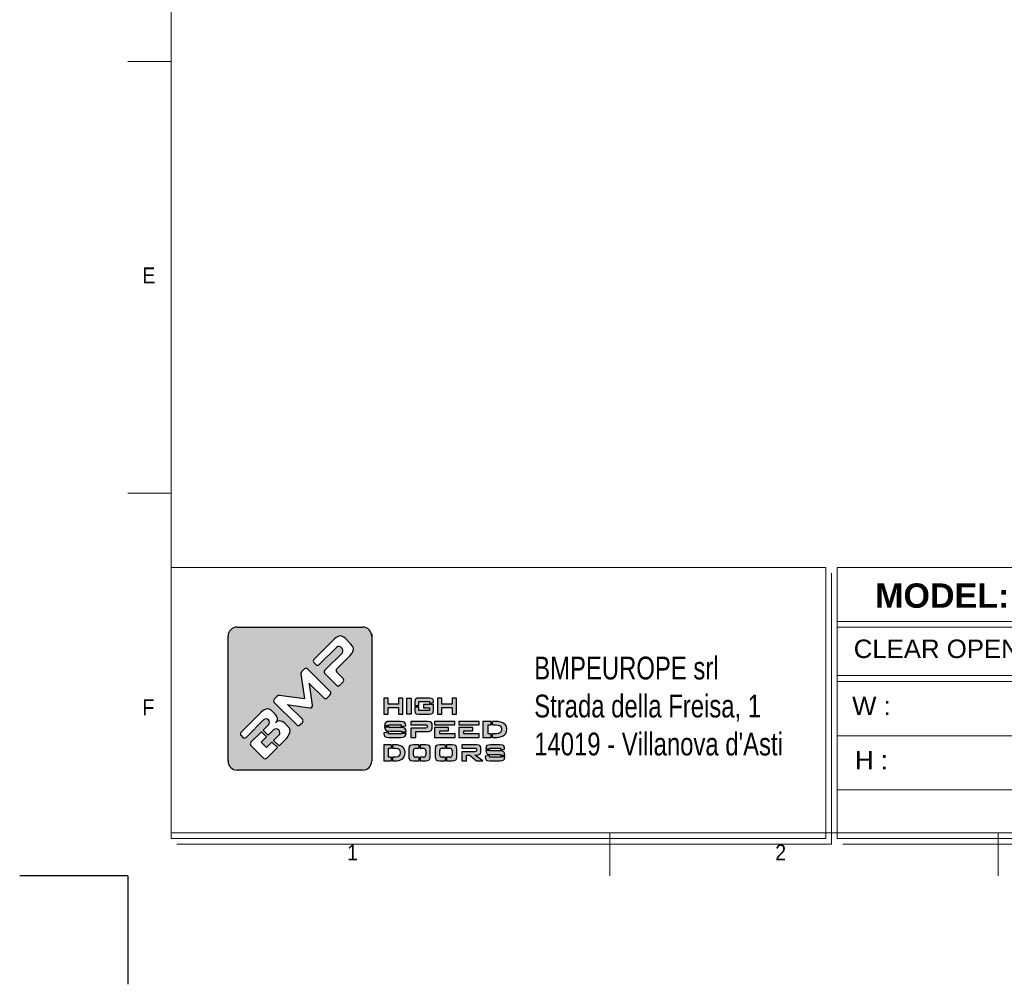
# Model space of a CAD drawing. Header units: millimetres. Extents: x 11048 to 18007, y 762 to 5764.
# Tile 1 of 4: x 11048 to 12866, y 762 to 2543. Entities that reach past the tile are written whole.
import ezdxf

# ---------------------------------------------------------------- set-up
doc = ezdxf.new("R2010")
doc.units = ezdxf.units.MM
doc.header["$LTSCALE"] = 50
doc.layers.add('FORMAT', color=7, linetype='Continuous')
doc.styles.add('Compilazione 1', font='romans.shx', dxfattribs={"width": 0.75, "height": 480})
doc.styles.add('SLDTEXTSTYLE0', font='Gothic.ttf', dxfattribs={"width": 0.913})
doc.styles.get("Standard").update_dxf_attribs({"font": 'Gothic.ttf'})

# ---------------------------------------------------------------- blocks, each defined once
blk = doc.blocks.new('A$C7C9C4F3F')
at = {"color": 7, "lineweight": 5}
blk.add_line((0, 1765.8), (199.3, 1765.8), dxfattribs=at)
at = {"layer": 'FORMAT', "color": 7, "lineweight": 5}
for p, q in [((199.3, 11304.4), (199.3, 199.3)), ((0, 3758.8), (199.3, 3758.8)), ((199.3, 199.3), (16199.3, 199.3)), ((2224.2, 0), (2224.2, 199.3)), ((4017.9, 199.3), (4017.9, 0))]:
    blk.add_line(p, q, dxfattribs=at)
at = {"color": 7, "lineweight": 5, "char_height": 73.8, "attachment_point": 1, "style": 'SLDTEXTSTYLE0'}
for s, insert in [('E', (66.4, 2808)), ('1', (1011.8, 145.3)), ('2', (2988.2, 145.3))]:
    blk.add_mtext(s, dxfattribs=dict(at, insert=insert))
at = {"layer": 'FORMAT', "color": 7, "lineweight": 5, "insert": (66.4, 815), "char_height": 73.8, "attachment_point": 1, "style": 'SLDTEXTSTYLE0'}
blk.add_mtext('F', dxfattribs=at)

msp = doc.modelspace()

# ---------------------------------------------------------------- hatches: boundary and pattern name
at = {"linetype": 'Continuous'}
h = msp.add_hatch(color=256, dxfattribs=at)
h.set_gradient(color1=(8, 89, 3), color2=(8, 89, 2), one_color=1)
h.paths.add_polyline_path([(11698, 1174.4), (11698, 1404.9, 0.414214), (11681.2, 1421.7), (11449.5, 1421.7, 0.414214), (11432.7, 1404.9), (11432.7, 1174.4, 0.414214), (11449.5, 1157.5), (11681.2, 1157.5, 0.414214)])
h.paths.add_polyline_path([(11755.3, 1260.9), (11755.3, 1290.4), (11747.6, 1290.4), (11747.6, 1279.4), (11728.1, 1279.4), (11728.1, 1290.4), (11720.4, 1290.4), (11720.4, 1260.9), (11728.1, 1260.9), (11728.1, 1273.2), (11747.6, 1273.2), (11747.6, 1260.9)])
h.paths.add_polyline_path([(11770.8, 1260.9), (11770.8, 1290.4), (11763.1, 1290.4), (11763.1, 1260.9)])
h.paths.add_polyline_path([(11785.2, 1267.4), (11785.2, 1274.5), (11777.5, 1274.5), (11777.5, 1268.2), (11777.8, 1265.2), (11779.1, 1262.5), (11781, 1261.5), (11785.1, 1260.9), (11804.6, 1260.9), (11807.9, 1261.2), (11810.6, 1262.5), (11811.6, 1264.2), (11812.2, 1268.2), (11812.2, 1278.5), (11793.9, 1278.5), (11793.9, 1272.6), (11804.7, 1272.6), (11804.7, 1267.4)])
h.paths.add_polyline_path([(11812.2, 1283.4), (11812, 1286), (11810.6, 1288.8), (11808.7, 1289.8), (11804.6, 1290.4), (11785.1, 1290.4), (11781.8, 1290.1), (11779.1, 1288.8), (11778.1, 1287.1), (11777.5, 1283.2), (11777.5, 1277), (11785.2, 1277), (11785.2, 1284.2), (11804.7, 1284.2), (11804.7, 1281.1), (11812.2, 1282.3)])
h.paths.add_polyline_path([(11827.2, 1279.4), (11827.2, 1290.4), (11819.4, 1290.4), (11819.4, 1260.9), (11827.2, 1260.9), (11827.2, 1273.2), (11846.7, 1273.2), (11846.7, 1260.9), (11854.4, 1260.9), (11854.4, 1290.4), (11846.7, 1290.4), (11846.7, 1279.4)])
h.paths.add_polyline_path([(11760.6, 1243), (11758.8, 1245.8), (11756.5, 1246.8), (11751.4, 1247.3), (11731.3, 1247.3), (11727.2, 1247), (11723.9, 1245.7), (11722.6, 1244), (11721.8, 1240.1), (11721.8, 1240), (11730.4, 1240), (11730.4, 1241.2), (11752.3, 1241.2), (11752.3, 1238.1), (11761, 1239.5), (11761, 1240.5)])
h.paths.add_polyline_path([(11759.3, 1234.7), (11756.9, 1235.7), (11751.9, 1236.2), (11730.4, 1236.2), (11730.4, 1237.5), (11721.8, 1237.5), (11721.8, 1236.9), (11722.2, 1234), (11723.9, 1231.2), (11726.2, 1230.2), (11731.3, 1229.7), (11752.7, 1229.7), (11752.7, 1228.2), (11761.4, 1228.2), (11761.4, 1229), (11761, 1231.9)])
h.paths.add_polyline_path([(11760.6, 1221.2), (11761.4, 1225.1), (11761.4, 1225.7), (11752.7, 1225.7), (11752.7, 1224.3), (11729.1, 1224.3), (11729.1, 1227.6), (11720.4, 1226.3), (11720.4, 1225.1), (11720.7, 1222.2), (11722.4, 1219.5), (11724.8, 1218.4), (11729.9, 1217.9), (11751.9, 1217.9), (11755.9, 1218.2), (11759.3, 1219.5)])
h.paths.add_polyline_path([(11779.5, 1217.9), (11779.5, 1228.9), (11801.1, 1228.9), (11803.9, 1229.1), (11807.6, 1230.4), (11808.7, 1231.4), (11809.8, 1234.9), (11809.8, 1241.2), (11809.6, 1242.9), (11807.6, 1245.9), (11805.9, 1246.7), (11801.1, 1247.3), (11770.1, 1247.3), (11770.1, 1241.3), (11797.4, 1241.3), (11799.8, 1241), (11800.4, 1239.6), (11800.4, 1236.6), (11799.8, 1235.3), (11797.4, 1234.9), (11770.1, 1234.9), (11770.1, 1217.9)])
h.paths.add_polyline_path([(11851.9, 1217.9), (11851.9, 1224.3), (11823.5, 1224.3), (11823.5, 1230.3), (11839.9, 1230.3), (11839.9, 1236.1), (11813.9, 1236.1), (11813.9, 1217.9)])
h.paths.add_polyline_path([(11896.6, 1217.9), (11896.6, 1224.3), (11868.2, 1224.3), (11868.2, 1230.3), (11884.5, 1230.3), (11884.5, 1236.1), (11858.6, 1236.1), (11858.6, 1217.9)])
h.paths.add_polyline_path([(11918.6, 1217.9), (11918.6, 1224.3), (11912.9, 1224.3), (11912.9, 1241.2), (11918.6, 1241.2), (11918.6, 1247.3), (11903.3, 1247.3), (11903.3, 1217.9)])
h.paths.add_polyline_path([(11939.5, 1220.1), (11943, 1222.4), (11945.6, 1225.4), (11945.8, 1225.7), (11947.2, 1229), (11947.7, 1232.7), (11947.6, 1234.2), (11946.8, 1237.9), (11945, 1241), (11942.2, 1243.5), (11940.1, 1244.8), (11936.3, 1246.2), (11931.8, 1247), (11926.8, 1247.3), (11921.2, 1247.3), (11921.2, 1241.2), (11926.8, 1241.2), (11931.5, 1240.7), (11935, 1239.1), (11937, 1236.6), (11937.8, 1232.9), (11937.8, 1232.5), (11936.9, 1228.8), (11934.5, 1226.3), (11932.5, 1225.4), (11928.4, 1224.5), (11922.9, 1224.3), (11921.2, 1224.3), (11921.2, 1217.9), (11924.6, 1217.9), (11929.5, 1218), (11933.6, 1218.4), (11935.5, 1218.8)])
h.paths.add_polyline_path([(11896.2, 1241.4), (11896.2, 1247.3), (11858.6, 1247.3), (11858.6, 1241.4)])
h.paths.add_polyline_path([(11851.5, 1241.4), (11851.5, 1247.3), (11813.9, 1247.3), (11813.9, 1241.4)])
h.paths.add_polyline_path([(11733.7, 1198), (11733.7, 1204.2), (11720.4, 1204.2), (11720.4, 1174.8), (11733.7, 1174.8), (11733.7, 1181.2), (11728.9, 1181.2), (11728.9, 1198)])
h.paths.add_polyline_path([(11749.5, 1203.1), (11745.6, 1204), (11741.1, 1204.2), (11736.3, 1204.2), (11736.3, 1198), (11741.1, 1198), (11745.2, 1197.5), (11748.4, 1196), (11750.1, 1193.6), (11750.8, 1189.8), (11750.8, 1189.5), (11750, 1185.7), (11747.8, 1183.2), (11746.1, 1182.3), (11742.5, 1181.5), (11737.6, 1181.2), (11736.3, 1181.2), (11736.3, 1174.8), (11739.2, 1174.8), (11743.5, 1174.9), (11747.1, 1175.3), (11748.7, 1175.6), (11752.3, 1177.1), (11755.3, 1179.3), (11757.7, 1182.3), (11757.8, 1182.6), (11759.1, 1186), (11759.5, 1189.7), (11759.5, 1191.1), (11758.7, 1194.7), (11757.1, 1197.8), (11754.7, 1200.4), (11752.8, 1201.7)])
h.paths.add_polyline_path([(11785.1, 1198), (11785.1, 1204.2), (11774.9, 1204.2), (11771.3, 1203.9), (11768.3, 1202.7), (11767.1, 1200.9), (11766.6, 1196.9), (11766.6, 1182), (11766.8, 1179.1), (11768.3, 1176.3), (11770.4, 1175.3), (11774.9, 1174.8), (11785.1, 1174.8), (11785.1, 1181.2), (11779.2, 1181.2, -0.414214), (11775, 1185.4), (11775, 1193.8, -0.414214), (11779.2, 1198)])
h.paths.add_polyline_path([(11805.9, 1199.9), (11804.4, 1202.7), (11802.3, 1203.7), (11797.8, 1204.2), (11787.6, 1204.2), (11787.6, 1198), (11793.5, 1198, -0.414214), (11797.7, 1193.8), (11797.7, 1185.4, -0.414214), (11793.5, 1181.2), (11787.6, 1181.2), (11787.6, 1174.8), (11797.8, 1174.8), (11801.4, 1175), (11804.4, 1176.3), (11805.6, 1178), (11806.2, 1182), (11806.2, 1196.9)])
h.paths.add_polyline_path([(11833.8, 1198), (11833.8, 1204.2), (11823.6, 1204.2), (11820, 1203.9), (11817, 1202.7), (11815.9, 1200.9), (11815.2, 1196.9), (11815.2, 1182), (11815.5, 1179.1), (11817, 1176.3), (11819.1, 1175.3), (11823.6, 1174.8), (11833.8, 1174.8), (11833.8, 1181.2), (11827.9, 1181.2, -0.414214), (11823.7, 1185.4), (11823.7, 1193.8, -0.414214), (11827.9, 1198)])
h.paths.add_polyline_path([(11854.6, 1199.9), (11853.1, 1202.7), (11851, 1203.7), (11846.5, 1204.2), (11836.4, 1204.2), (11836.4, 1198), (11842.3, 1198, -0.414214), (11846.5, 1193.8), (11846.5, 1185.4, -0.414214), (11842.3, 1181.2), (11836.4, 1181.2), (11836.4, 1174.8), (11846.5, 1174.8), (11850.1, 1175), (11853.1, 1176.3), (11854.3, 1178), (11854.9, 1182), (11854.9, 1196.9)])
h.paths.add_polyline_path([(11899.4, 1199.9), (11897.7, 1202.8), (11896.1, 1203.6), (11891.9, 1204.2), (11864.6, 1204.2), (11864.6, 1198.2), (11888.7, 1198.2), (11890.8, 1197.8), (11891.4, 1196.5), (11891.4, 1193.1), (11890.8, 1191.7), (11888.7, 1191.4), (11864.6, 1191.4), (11864.6, 1174.8), (11873, 1174.8), (11873, 1185.4), (11879, 1185.4), (11891.6, 1174.8), (11902.9, 1174.8), (11888.5, 1185.4), (11891.9, 1185.4), (11894.4, 1185.6), (11897.7, 1186.9), (11898.6, 1187.9), (11899.6, 1191.5), (11899.6, 1198.2)])
h.paths.add_polyline_path([(11916.4, 1196.9), (11916.4, 1198.2), (11935.7, 1198.2), (11935.7, 1194.9), (11943.3, 1196.4), (11943.3, 1197.5), (11943, 1199.9), (11941.5, 1202.7), (11939.4, 1203.7), (11935, 1204.2), (11917.2, 1204.2), (11913.7, 1203.9), (11910.7, 1202.7), (11909.5, 1200.9), (11908.9, 1196.9), (11908.9, 1196.9)])
h.paths.add_polyline_path([(11939.8, 1192.6), (11935.3, 1193.2), (11916.4, 1193.2), (11916.4, 1194.4), (11908.9, 1194.4), (11908.9, 1193.8), (11909.2, 1190.9), (11910.7, 1188.2), (11912.7, 1187.1), (11917.2, 1186.5), (11936.1, 1186.5), (11936.1, 1185.1), (11943.7, 1185.1), (11943.7, 1185.9), (11943.4, 1188.8), (11941.9, 1191.5)])
h.paths.add_polyline_path([(11943.1, 1178), (11943.7, 1182), (11943.7, 1182.6), (11936.1, 1182.6), (11936.1, 1181.2), (11915.3, 1181.2), (11915.3, 1184.5), (11907.6, 1183.2), (11907.6, 1182), (11907.9, 1179.1), (11909.4, 1176.3), (11911.5, 1175.3), (11916, 1174.8), (11935.3, 1174.8), (11938.9, 1175), (11941.9, 1176.3)])
h.paths.add_polyline_path([(11456.7, 1227.3), (11493.9, 1264.4), (11497.7, 1267.7), (11501.4, 1269.7), (11504.8, 1270.6), (11508.6, 1270.1), (11512.3, 1268.2), (11514.9, 1265.9), (11520.5, 1260.3), (11523, 1256.7), (11524, 1252.8), (11524.1, 1252.1), (11523.1, 1248.1), (11520.5, 1244.8), (11523.6, 1247.3), (11527.6, 1248.3), (11528.4, 1248.3), (11532.4, 1247.5), (11536, 1245.3), (11537.4, 1244.1), (11543.2, 1238.3), (11545.9, 1234.7), (11547.1, 1230.9), (11546.9, 1227.2), (11545.8, 1223.8), (11543.8, 1220.2), (11541, 1216.5), (11538.6, 1214), (11526.8, 1202.2), (11516.8, 1212.2), (11527, 1222.4, 0.86713), (11517.1, 1232.3), (11506.9, 1222.1), (11497.5, 1231.4), (11507.8, 1241.6, 0.88875), (11498.7, 1250.7), (11465.9, 1218, -0.414214), (11460, 1218), (11456.7, 1221.3, -0.414088)], flags=16)
h.paths.add_polyline_path([(11517.9, 1288.5), (11523.4, 1294, -0.234445), (11527, 1295.2), (11573.7, 1288.9), (11567, 1335.3, -0.236379), (11568.2, 1338.8), (11573.7, 1344.3, -0.414214), (11579.6, 1344.3), (11621.3, 1302.6, -0.414214), (11621.3, 1296.7), (11615.5, 1290.9, -0.414418), (11609.5, 1290.9), (11583.3, 1317.1), (11582.6, 1317.9), (11583.1, 1315.9), (11588.5, 1277.4, -0.235808), (11587.4, 1273.8), (11587.3, 1273.8, -0.236783), (11583.7, 1272.6), (11545.8, 1278.1), (11542.7, 1278.6), (11543.8, 1277.6), (11570, 1251.4, -0.414214), (11570, 1245.4), (11565.5, 1240.9, -0.414214), (11559.6, 1240.9), (11517.9, 1282.6, -0.413615)], flags=16)
h.paths.add_polyline_path([(11475, 1208.9), (11494.6, 1228.4), (11503.9, 1219.1), (11493.7, 1208.9), (11503.6, 1199), (11513.8, 1209.2), (11523.8, 1199.2), (11504.3, 1179.7, -0.414499), (11498.3, 1179.7), (11475, 1203, -0.414214)], flags=16)
h.paths.add_polyline_path([(11591.3, 1361.9), (11628.4, 1399.1), (11632.2, 1402.3), (11635.9, 1404.4), (11639.3, 1405.3), (11643, 1404.8), (11646.8, 1402.9), (11649.5, 1400.6), (11659.7, 1390.3), (11662.7, 1386.6), (11664.1, 1382.8), (11664.3, 1380.2), (11663.4, 1376.7), (11661.3, 1373.1), (11658.1, 1369.3), (11633.3, 1344.5, 0.413999), (11633.3, 1338.5), (11645.2, 1326.6, -0.413728), (11645.2, 1320.7), (11638.9, 1314.3, -0.414825), (11632.9, 1314.3), (11611.3, 1335.9, -0.414214), (11611.3, 1341.9), (11643.8, 1374.2, 0.75715), (11633.4, 1384.6), (11601, 1352.2, -0.414295), (11595, 1352.2), (11591.3, 1356, -0.414088)], flags=16)

# ---------------------------------------------------------------- linework, layer by layer
at = {"lineweight": 5}
for p, q in [((11327.6, 1531.4), (12536.9, 1531.4)), ((11327.6, 1531.4), (11327.6, 1031.4)), ((12536.9, 1531.4), (12536.9, 1031.4)), ((12557.6, 1531.4), (15116.8, 1531.4)), ((12557.6, 1531.4), (12557.6, 1031.4)), ((12547.2, 1521.1), (12547.2, 1021.1)), ((12557.6, 1432.1), (15116.8, 1432.1)), ((12557.6, 1421.1), (15116.8, 1421.1)), ((12557.6, 1332.1), (15116.8, 1332.1)), ((12557.6, 1321.1), (15116.8, 1321.1)), ((12557.6, 1221.1), (15116.8, 1221.1)), ((12557.6, 1121.1), (15116.8, 1121.1)), ((11327.6, 1031.4), (12536.9, 1031.4)), ((11337.9, 1021.1), (12547.2, 1021.1)), ((12557.6, 1031.4), (15116.8, 1031.4)), ((12567.9, 1021.1), (15127.1, 1021.1))]:
    msp.add_line(p, q, dxfattribs=at)
for p, q in [((11449.5, 1421.7), (11681.2, 1421.7)), ((11432.7, 1174.4), (11432.7, 1404.9)), ((11632.2, 1402.3), (11628.4, 1399.1)), ((11635.9, 1404.4), (11632.2, 1402.3)), ((11639.3, 1405.3), (11635.9, 1404.4)), ((11643, 1404.8), (11639.3, 1405.3)), ((11646.8, 1402.9), (11643, 1404.8)), ((11649.5, 1400.6), (11646.8, 1402.9)), ((11659.7, 1390.3), (11649.5, 1400.6)), ((11628.4, 1399.1), (11591.3, 1361.9)), ((11601, 1352.2), (11633.4, 1384.6)), ((11662.7, 1386.6), (11659.7, 1390.3)), ((11664.1, 1382.8), (11662.7, 1386.6)), ((11664.3, 1380.2), (11664.1, 1382.8)), ((11643.8, 1374.2), (11611.3, 1341.9)), ((11633.3, 1344.5), (11658.1, 1369.3)), ((11658.1, 1369.3), (11661.3, 1373.1)), ((11661.3, 1373.1), (11663.4, 1376.7)), ((11663.4, 1376.7), (11664.3, 1380.2)), ((11591.3, 1356), (11595, 1352.2)), ((11567, 1335.3), (11573.7, 1288.9)), ((11573.7, 1344.3), (11568.2, 1338.8)), ((11621.3, 1302.6), (11579.6, 1344.3)), ((11611.3, 1335.9), (11632.9, 1314.3)), ((11645.2, 1326.6), (11633.3, 1338.5)), ((11583.1, 1315.9), (11582.6, 1317.9)), ((11582.6, 1317.9), (11583.3, 1317.1)), ((11588.5, 1277.4), (11583.1, 1315.9)), ((11583.3, 1317.1), (11609.5, 1290.9)), ((11638.9, 1314.3), (11645.2, 1320.7)), ((11523.4, 1294), (11517.9, 1288.5)), ((11573.7, 1288.9), (11527, 1295.2)), ((11615.5, 1290.9), (11621.3, 1296.7)), ((11517.9, 1282.6), (11559.6, 1240.9)), ((11543.8, 1277.6), (11542.7, 1278.6)), ((11542.7, 1278.6), (11545.8, 1278.1)), ((11570, 1251.4), (11543.8, 1277.6)), ((11545.8, 1278.1), (11583.7, 1272.6)), ((11587.3, 1273.8), (11587.4, 1273.8)), ((11728.1, 1290.4), (11720.4, 1290.4)), ((11720.4, 1290.4), (11720.4, 1260.9)), ((11728.1, 1279.4), (11728.1, 1290.4)), ((11747.6, 1279.4), (11728.1, 1279.4)), ((11728.1, 1260.9), (11728.1, 1273.2)), ((11728.1, 1273.2), (11747.6, 1273.2)), ((11755.3, 1290.4), (11747.6, 1290.4)), ((11747.6, 1290.4), (11747.6, 1279.4)), ((11747.6, 1273.2), (11747.6, 1260.9)), ((11755.3, 1260.9), (11755.3, 1290.4)), ((11763.1, 1260.9), (11763.1, 1290.4)), ((11763.1, 1290.4), (11770.8, 1290.4)), ((11770.8, 1290.4), (11770.8, 1260.9)), ((11778.1, 1287.1), (11777.5, 1283.2)), ((11777.5, 1283.2), (11777.5, 1277)), ((11777.5, 1277), (11785.2, 1277)), ((11777.5, 1274.5), (11777.5, 1268.2)), ((11777.5, 1274.5), (11785.2, 1274.5)), ((11779.1, 1288.8), (11778.1, 1287.1)), ((11781.8, 1290.1), (11779.1, 1288.8)), ((11785.1, 1290.4), (11781.8, 1290.1)), ((11804.6, 1290.4), (11785.1, 1290.4)), ((11785.2, 1277), (11785.2, 1284.2)), ((11785.2, 1284.2), (11804.7, 1284.2)), ((11785.2, 1267.4), (11785.2, 1274.5)), ((11812.2, 1278.5), (11793.9, 1278.5)), ((11793.9, 1278.5), (11793.9, 1272.6)), ((11808.7, 1289.8), (11804.6, 1290.4)), ((11804.7, 1284.2), (11804.7, 1281.1)), ((11804.7, 1281.1), (11812.2, 1282.3)), ((11810.6, 1288.8), (11808.7, 1289.8)), ((11812, 1286), (11810.6, 1288.8)), ((11812.2, 1283.4), (11812, 1286)), ((11812.2, 1282.3), (11812.2, 1283.4)), ((11812.2, 1268.2), (11812.2, 1278.5)), ((11827.2, 1290.4), (11819.4, 1290.4)), ((11819.4, 1290.4), (11819.4, 1260.9)), ((11827.2, 1279.4), (11827.2, 1290.4)), ((11846.7, 1279.4), (11827.2, 1279.4)), ((11827.2, 1260.9), (11827.2, 1273.2)), ((11827.2, 1273.2), (11846.7, 1273.2)), ((11854.4, 1290.4), (11846.7, 1290.4)), ((11846.7, 1290.4), (11846.7, 1279.4)), ((11846.7, 1273.2), (11846.7, 1260.9)), ((11854.4, 1260.9), (11854.4, 1290.4)), ((11493.9, 1264.4), (11456.7, 1227.3)), ((11497.7, 1267.7), (11493.9, 1264.4)), ((11501.4, 1269.7), (11497.7, 1267.7)), ((11504.8, 1270.6), (11501.4, 1269.7)), ((11508.6, 1270.1), (11504.8, 1270.6)), ((11512.3, 1268.2), (11508.6, 1270.1)), ((11514.9, 1265.9), (11512.3, 1268.2)), ((11520.5, 1260.3), (11514.9, 1265.9)), ((11523, 1256.7), (11520.5, 1260.3)), ((11524, 1252.8), (11523, 1256.7)), ((11720.4, 1260.9), (11728.1, 1260.9)), ((11747.6, 1260.9), (11755.3, 1260.9)), ((11770.8, 1260.9), (11763.1, 1260.9)), ((11763.1, 1260.9), (11763.1, 1260.9)), ((11777.5, 1268.2), (11777.8, 1265.2)), ((11777.8, 1265.2), (11779.1, 1262.5)), ((11779.1, 1262.5), (11781, 1261.5)), ((11781, 1261.5), (11785.1, 1260.9)), ((11785.1, 1260.9), (11804.6, 1260.9)), ((11804.7, 1267.4), (11785.2, 1267.4)), ((11793.9, 1272.6), (11804.7, 1272.6)), ((11804.6, 1260.9), (11807.9, 1261.2)), ((11804.7, 1272.6), (11804.7, 1267.4)), ((11807.9, 1261.2), (11810.6, 1262.5)), ((11810.6, 1262.5), (11811.6, 1264.2)), ((11811.6, 1264.2), (11812.2, 1268.2)), ((11819.4, 1260.9), (11827.2, 1260.9)), ((11846.7, 1260.9), (11854.4, 1260.9)), ((11465.9, 1218), (11498.7, 1250.7)), ((11507.8, 1241.6), (11497.5, 1231.4)), ((11523.1, 1248.1), (11520.3, 1244.7)), ((11520.3, 1244.7), (11523.1, 1248.1)), ((11523.6, 1247.3), (11520.3, 1244.7)), ((11520.3, 1244.7), (11520.4, 1244.8)), ((11520.4, 1244.8), (11523.1, 1248.1)), ((11523.1, 1248.1), (11524.1, 1252.1)), ((11527.6, 1248.3), (11523.6, 1247.3)), ((11524.1, 1252.1), (11524, 1252.8)), ((11528.4, 1248.3), (11527.6, 1248.3)), ((11532.4, 1247.5), (11528.4, 1248.3)), ((11536, 1245.3), (11532.4, 1247.5)), ((11537.4, 1244.1), (11536, 1245.3)), ((11543.2, 1238.3), (11537.4, 1244.1)), ((11545.9, 1234.7), (11543.2, 1238.3)), ((11565.5, 1240.9), (11570, 1245.4)), ((11722.6, 1244), (11721.8, 1240.1)), ((11721.8, 1240.1), (11721.8, 1240)), ((11721.8, 1240), (11730.4, 1240)), ((11721.8, 1237.5), (11721.8, 1236.9)), ((11721.8, 1237.5), (11730.4, 1237.5)), ((11721.8, 1236.9), (11722.2, 1234)), ((11723.9, 1245.7), (11722.6, 1244)), ((11727.2, 1247), (11723.9, 1245.7)), ((11731.3, 1247.3), (11727.2, 1247)), ((11730.4, 1240), (11730.4, 1241.2)), ((11730.4, 1241.2), (11752.3, 1241.2)), ((11730.4, 1236.2), (11730.4, 1237.5)), ((11751.4, 1247.3), (11731.3, 1247.3)), ((11756.5, 1246.8), (11751.4, 1247.3)), ((11752.3, 1241.2), (11752.3, 1238.1)), ((11752.3, 1238.1), (11761, 1239.5)), ((11758.8, 1245.8), (11756.5, 1246.8)), ((11760.6, 1243), (11758.8, 1245.8)), ((11761, 1240.5), (11760.6, 1243)), ((11761, 1239.5), (11761, 1240.5)), ((11801.1, 1247.3), (11770.1, 1247.3)), ((11770.1, 1247.3), (11770.1, 1241.3)), ((11770.1, 1241.3), (11797.4, 1241.3)), ((11797.4, 1241.3), (11799.8, 1241)), ((11799.8, 1241), (11800.4, 1239.6)), ((11800.4, 1236.6), (11799.8, 1235.3)), ((11800.4, 1239.6), (11800.4, 1236.6)), ((11805.9, 1246.7), (11801.1, 1247.3)), ((11807.6, 1245.9), (11805.9, 1246.7)), ((11809.6, 1242.9), (11807.6, 1245.9)), ((11809.8, 1241.2), (11809.6, 1242.9)), ((11809.8, 1234.9), (11809.8, 1241.2)), ((11851.5, 1247.3), (11813.9, 1247.3)), ((11813.9, 1247.3), (11813.9, 1241.4)), ((11813.9, 1241.4), (11851.5, 1241.4)), ((11851.5, 1241.4), (11851.5, 1247.3)), ((11896.2, 1247.3), (11858.6, 1247.3)), ((11858.6, 1247.3), (11858.6, 1241.4)), ((11858.6, 1241.4), (11896.2, 1241.4)), ((11896.2, 1241.4), (11896.2, 1247.3)), ((11918.6, 1247.3), (11903.3, 1247.3)), ((11903.3, 1247.3), (11903.3, 1217.9)), ((11912.9, 1224.3), (11912.9, 1241.2)), ((11912.9, 1241.2), (11918.6, 1241.2)), ((11918.6, 1241.2), (11918.6, 1247.3)), ((11926.8, 1247.3), (11921.2, 1247.3)), ((11921.2, 1241.2), (11921.2, 1247.3)), ((11921.2, 1241.2), (11926.8, 1241.2)), ((11931.8, 1247), (11926.8, 1247.3)), ((11926.8, 1241.2), (11931.5, 1240.7)), ((11931.5, 1240.7), (11935, 1239.1)), ((11936.3, 1246.2), (11931.8, 1247)), ((11935, 1239.1), (11937, 1236.6)), ((11940.1, 1244.8), (11936.3, 1246.2)), ((11937, 1236.6), (11937.8, 1232.9)), ((11942.2, 1243.5), (11940.1, 1244.8)), ((11945, 1241), (11942.2, 1243.5)), ((11946.8, 1237.9), (11945, 1241)), ((11947.6, 1234.2), (11946.8, 1237.9)), ((11456.7, 1221.3), (11460, 1218)), ((11494.6, 1228.4), (11475, 1208.9)), ((11493.7, 1208.9), (11503.9, 1219.1)), ((11494.6, 1228.4), (11503.9, 1219.1)), ((11497.5, 1231.4), (11506.9, 1222.1)), ((11506.9, 1222.1), (11517.1, 1232.3)), ((11527, 1222.4), (11516.8, 1212.2)), ((11541, 1216.5), (11543.8, 1220.2)), ((11543.8, 1220.2), (11545.8, 1223.8)), ((11545.8, 1223.8), (11546.9, 1227.2)), ((11547.1, 1230.9), (11545.9, 1234.7)), ((11546.9, 1227.2), (11547.1, 1230.9)), ((11729.1, 1227.6), (11720.4, 1226.3)), ((11720.4, 1226.3), (11720.4, 1225.1)), ((11720.4, 1225.1), (11720.7, 1222.2)), ((11720.7, 1222.2), (11722.4, 1219.5)), ((11722.2, 1234), (11723.9, 1231.2)), ((11722.4, 1219.5), (11724.8, 1218.4)), ((11723.9, 1231.2), (11726.2, 1230.2)), ((11724.8, 1218.4), (11729.9, 1217.9)), ((11726.2, 1230.2), (11731.3, 1229.7)), ((11729.1, 1224.3), (11729.1, 1227.6)), ((11752.7, 1224.3), (11729.1, 1224.3)), ((11751.9, 1236.2), (11730.4, 1236.2)), ((11731.3, 1229.7), (11752.7, 1229.7)), ((11756.9, 1235.7), (11751.9, 1236.2)), ((11752.7, 1229.7), (11752.7, 1228.2)), ((11752.7, 1228.2), (11761.4, 1228.2)), ((11752.7, 1225.7), (11752.7, 1224.3)), ((11752.7, 1225.7), (11761.4, 1225.7)), ((11755.9, 1218.2), (11759.3, 1219.5)), ((11759.3, 1234.7), (11756.9, 1235.7)), ((11761, 1231.9), (11759.3, 1234.7)), ((11759.3, 1219.5), (11760.6, 1221.2)), ((11760.6, 1221.2), (11761.4, 1225.1)), ((11761.4, 1229), (11761, 1231.9)), ((11761.4, 1228.2), (11761.4, 1229)), ((11761.4, 1225.1), (11761.4, 1225.7)), ((11797.4, 1234.9), (11770.1, 1234.9)), ((11770.1, 1234.9), (11770.1, 1217.9)), ((11779.5, 1217.9), (11779.5, 1228.9)), ((11779.5, 1228.9), (11801.1, 1228.9)), ((11799.8, 1235.3), (11797.4, 1234.9)), ((11801.1, 1228.9), (11803.9, 1229.1)), ((11803.9, 1229.1), (11807.6, 1230.4)), ((11807.6, 1230.4), (11808.7, 1231.4)), ((11808.7, 1231.4), (11809.8, 1234.9)), ((11813.9, 1236.1), (11813.9, 1217.9)), ((11839.9, 1236.1), (11813.9, 1236.1)), ((11823.5, 1224.3), (11823.5, 1230.3)), ((11823.5, 1230.3), (11839.9, 1230.3)), ((11851.9, 1224.3), (11823.5, 1224.3)), ((11839.9, 1230.3), (11839.9, 1236.1)), ((11851.9, 1217.9), (11851.9, 1224.3)), ((11858.6, 1236.1), (11858.6, 1217.9)), ((11884.5, 1236.1), (11858.6, 1236.1)), ((11868.2, 1224.3), (11868.2, 1230.3)), ((11868.2, 1230.3), (11884.5, 1230.3)), ((11896.6, 1224.3), (11868.2, 1224.3)), ((11884.5, 1230.3), (11884.5, 1236.1)), ((11896.6, 1217.9), (11896.6, 1224.3)), ((11918.6, 1224.3), (11912.9, 1224.3)), ((11918.6, 1217.9), (11918.6, 1224.3)), ((11922.9, 1224.3), (11921.2, 1224.3)), ((11921.2, 1217.9), (11921.2, 1224.3)), ((11928.4, 1224.5), (11922.9, 1224.3)), ((11932.5, 1225.4), (11928.4, 1224.5)), ((11929.5, 1218), (11933.6, 1218.4)), ((11934.5, 1226.3), (11932.5, 1225.4)), ((11933.6, 1218.4), (11935.5, 1218.8)), ((11936.9, 1228.8), (11934.5, 1226.3)), ((11935.5, 1218.8), (11939.5, 1220.1)), ((11937.8, 1232.5), (11936.9, 1228.8)), ((11937.8, 1232.9), (11937.8, 1232.5)), ((11939.5, 1220.1), (11943, 1222.4)), ((11943, 1222.4), (11945.6, 1225.4)), ((11945.6, 1225.4), (11945.8, 1225.7)), ((11945.8, 1225.7), (11947.2, 1229)), ((11947.2, 1229), (11947.7, 1232.7)), ((11947.7, 1232.7), (11947.6, 1234.2)), ((11475, 1203), (11498.3, 1179.7)), ((11503.6, 1199), (11493.7, 1208.9)), ((11513.8, 1209.2), (11503.6, 1199)), ((11513.8, 1209.2), (11523.8, 1199.2)), ((11516.8, 1212.2), (11526.8, 1202.2)), ((11526.8, 1202.2), (11538.6, 1214)), ((11538.6, 1214), (11541, 1216.5)), ((11733.7, 1204.2), (11720.4, 1204.2)), ((11720.4, 1204.2), (11720.4, 1174.8)), ((11729.9, 1217.9), (11751.9, 1217.9)), ((11733.7, 1204.2), (11733.7, 1198)), ((11741.1, 1204.2), (11736.3, 1204.2)), ((11736.3, 1204.2), (11736.3, 1198)), ((11745.6, 1204), (11741.1, 1204.2)), ((11749.5, 1203.1), (11745.6, 1204)), ((11752.8, 1201.7), (11749.5, 1203.1)), ((11751.9, 1217.9), (11755.9, 1218.2)), ((11754.7, 1200.4), (11752.8, 1201.7)), ((11757.1, 1197.8), (11754.7, 1200.4)), ((11767.1, 1200.9), (11766.6, 1196.9)), ((11768.3, 1202.7), (11767.1, 1200.9)), ((11771.3, 1203.9), (11768.3, 1202.7)), ((11770.1, 1217.9), (11779.5, 1217.9)), ((11774.9, 1204.2), (11771.3, 1203.9)), ((11785.1, 1204.2), (11774.9, 1204.2)), ((11785.1, 1204.2), (11785.1, 1198)), ((11797.8, 1204.2), (11787.6, 1204.2)), ((11787.6, 1204.2), (11787.6, 1198)), ((11802.3, 1203.7), (11797.8, 1204.2)), ((11804.4, 1202.7), (11802.3, 1203.7)), ((11805.9, 1199.9), (11804.4, 1202.7)), ((11813.9, 1217.9), (11851.9, 1217.9)), ((11815.9, 1200.9), (11815.2, 1196.9)), ((11817, 1202.7), (11815.9, 1200.9)), ((11820, 1203.9), (11817, 1202.7)), ((11823.6, 1204.2), (11820, 1203.9)), ((11833.8, 1204.2), (11823.6, 1204.2)), ((11833.8, 1204.2), (11833.8, 1198)), ((11846.5, 1204.2), (11836.4, 1204.2)), ((11836.4, 1204.2), (11836.4, 1198)), ((11851, 1203.7), (11846.5, 1204.2)), ((11853.1, 1202.7), (11851, 1203.7)), ((11854.6, 1199.9), (11853.1, 1202.7)), ((11858.6, 1217.9), (11896.6, 1217.9)), ((11891.9, 1204.2), (11864.6, 1204.2)), ((11864.6, 1204.2), (11864.6, 1198.2)), ((11896.1, 1203.6), (11891.9, 1204.2)), ((11897.7, 1202.8), (11896.1, 1203.6)), ((11899.4, 1199.9), (11897.7, 1202.8)), ((11903.3, 1217.9), (11918.6, 1217.9)), ((11909.5, 1200.9), (11908.9, 1196.9)), ((11910.7, 1202.7), (11909.5, 1200.9)), ((11913.7, 1203.9), (11910.7, 1202.7)), ((11917.2, 1204.2), (11913.7, 1203.9)), ((11935, 1204.2), (11917.2, 1204.2)), ((11921.2, 1217.9), (11924.6, 1217.9)), ((11924.6, 1217.9), (11929.5, 1218)), ((11939.4, 1203.7), (11935, 1204.2)), ((11941.5, 1202.7), (11939.4, 1203.7)), ((11943, 1199.9), (11941.5, 1202.7)), ((11504.3, 1179.7), (11523.8, 1199.2)), ((11728.9, 1181.2), (11728.9, 1198)), ((11728.9, 1198), (11733.7, 1198)), ((11736.3, 1198), (11741.1, 1198)), ((11741.1, 1198), (11745.2, 1197.5)), ((11746.1, 1182.3), (11742.5, 1181.5)), ((11745.2, 1197.5), (11748.4, 1196)), ((11747.8, 1183.2), (11746.1, 1182.3)), ((11750, 1185.7), (11747.8, 1183.2)), ((11748.4, 1196), (11750.1, 1193.6)), ((11750.8, 1189.5), (11750, 1185.7)), ((11750.1, 1193.6), (11750.8, 1189.8)), ((11750.8, 1189.8), (11750.8, 1189.5)), ((11755.3, 1179.3), (11757.7, 1182.3)), ((11758.7, 1194.7), (11757.1, 1197.8)), ((11757.7, 1182.3), (11757.8, 1182.6)), ((11757.8, 1182.6), (11759.1, 1186)), ((11759.5, 1191.1), (11758.7, 1194.7)), ((11759.1, 1186), (11759.5, 1189.7)), ((11759.5, 1189.7), (11759.5, 1191.1)), ((11766.6, 1196.9), (11766.6, 1182)), ((11766.6, 1182), (11766.8, 1179.1)), ((11775, 1185.4), (11775, 1193.8)), ((11779.2, 1198), (11785.1, 1198)), ((11787.6, 1198), (11793.5, 1198)), ((11797.7, 1193.8), (11797.7, 1185.4)), ((11805.6, 1178), (11806.2, 1182)), ((11806.2, 1196.9), (11805.9, 1199.9)), ((11806.2, 1182), (11806.2, 1196.9)), ((11815.2, 1196.9), (11815.2, 1182)), ((11815.2, 1182), (11815.5, 1179.1)), ((11823.7, 1185.4), (11823.7, 1193.8)), ((11827.9, 1198), (11833.8, 1198)), ((11836.4, 1198), (11842.3, 1198)), ((11846.5, 1193.8), (11846.5, 1185.4)), ((11854.3, 1178), (11854.9, 1182)), ((11854.9, 1196.9), (11854.6, 1199.9)), ((11854.9, 1182), (11854.9, 1196.9)), ((11864.6, 1198.2), (11888.7, 1198.2)), ((11888.7, 1191.4), (11864.6, 1191.4)), ((11864.6, 1191.4), (11864.6, 1174.8)), ((11873, 1174.8), (11873, 1185.4)), ((11873, 1185.4), (11879, 1185.4)), ((11879, 1185.4), (11891.6, 1174.8)), ((11902.9, 1174.8), (11888.5, 1185.4)), ((11888.5, 1185.4), (11891.9, 1185.4)), ((11888.7, 1198.2), (11890.8, 1197.8)), ((11890.8, 1191.7), (11888.7, 1191.4)), ((11890.8, 1197.8), (11891.4, 1196.5)), ((11891.4, 1193.1), (11890.8, 1191.7)), ((11891.4, 1196.5), (11891.4, 1193.1)), ((11891.9, 1185.4), (11894.4, 1185.6)), ((11894.4, 1185.6), (11897.7, 1186.9)), ((11897.7, 1186.9), (11898.6, 1187.9)), ((11898.6, 1187.9), (11899.6, 1191.5)), ((11899.6, 1198.2), (11899.4, 1199.9)), ((11899.6, 1191.5), (11899.6, 1198.2)), ((11915.3, 1184.5), (11907.6, 1183.2)), ((11907.6, 1183.2), (11907.6, 1182)), ((11907.6, 1182), (11907.9, 1179.1)), ((11908.9, 1196.9), (11908.9, 1196.9)), ((11908.9, 1196.9), (11916.4, 1196.9)), ((11908.9, 1194.4), (11908.9, 1193.8)), ((11908.9, 1194.4), (11916.4, 1194.4)), ((11908.9, 1193.8), (11909.2, 1190.9)), ((11909.2, 1190.9), (11910.7, 1188.2)), ((11910.7, 1188.2), (11912.7, 1187.1)), ((11912.7, 1187.1), (11917.2, 1186.5)), ((11915.3, 1181.2), (11915.3, 1184.5)), ((11916.4, 1196.9), (11916.4, 1198.2)), ((11916.4, 1198.2), (11935.7, 1198.2)), ((11916.4, 1193.2), (11916.4, 1194.4)), ((11935.3, 1193.2), (11916.4, 1193.2)), ((11917.2, 1186.5), (11936.1, 1186.5)), ((11939.8, 1192.6), (11935.3, 1193.2)), ((11935.7, 1198.2), (11935.7, 1194.9)), ((11935.7, 1194.9), (11943.3, 1196.4)), ((11936.1, 1186.5), (11936.1, 1185.1)), ((11936.1, 1185.1), (11943.7, 1185.1)), ((11936.1, 1182.6), (11936.1, 1181.2)), ((11936.1, 1182.6), (11943.7, 1182.6)), ((11941.9, 1191.5), (11939.8, 1192.6)), ((11943.4, 1188.8), (11941.9, 1191.5)), ((11943.3, 1197.5), (11943, 1199.9)), ((11943.1, 1178), (11943.7, 1182)), ((11943.3, 1196.4), (11943.3, 1197.5)), ((11943.7, 1185.9), (11943.4, 1188.8)), ((11943.7, 1185.1), (11943.7, 1185.9)), ((11943.7, 1182), (11943.7, 1182.6)), ((11720.4, 1174.8), (11733.7, 1174.8)), ((11733.7, 1181.2), (11728.9, 1181.2)), ((11733.7, 1181.2), (11733.7, 1174.8)), ((11737.6, 1181.2), (11736.3, 1181.2)), ((11736.3, 1181.2), (11736.3, 1174.8)), ((11736.3, 1174.8), (11739.2, 1174.8)), ((11742.5, 1181.5), (11737.6, 1181.2)), ((11739.2, 1174.8), (11743.5, 1174.9)), ((11743.5, 1174.9), (11747.1, 1175.3)), ((11747.1, 1175.3), (11748.7, 1175.6)), ((11748.7, 1175.6), (11752.3, 1177.1)), ((11752.3, 1177.1), (11755.3, 1179.3)), ((11766.8, 1179.1), (11768.3, 1176.3)), ((11768.3, 1176.3), (11770.4, 1175.3)), ((11770.4, 1175.3), (11774.9, 1174.8)), ((11774.9, 1174.8), (11785.1, 1174.8)), ((11785.1, 1181.2), (11779.2, 1181.2)), ((11785.1, 1181.2), (11785.1, 1174.8)), ((11793.5, 1181.2), (11787.6, 1181.2)), ((11787.6, 1181.2), (11787.6, 1174.8)), ((11787.6, 1174.8), (11797.8, 1174.8)), ((11797.8, 1174.8), (11801.4, 1175)), ((11801.4, 1175), (11804.4, 1176.3)), ((11804.4, 1176.3), (11805.6, 1178)), ((11815.5, 1179.1), (11817, 1176.3)), ((11817, 1176.3), (11819.1, 1175.3)), ((11819.1, 1175.3), (11823.6, 1174.8)), ((11823.6, 1174.8), (11833.8, 1174.8)), ((11833.8, 1181.2), (11827.9, 1181.2)), ((11833.8, 1181.2), (11833.8, 1174.8)), ((11842.3, 1181.2), (11836.4, 1181.2)), ((11836.4, 1181.2), (11836.4, 1174.8)), ((11836.4, 1174.8), (11846.5, 1174.8)), ((11846.5, 1174.8), (11850.1, 1175)), ((11850.1, 1175), (11853.1, 1176.3)), ((11853.1, 1176.3), (11854.3, 1178)), ((11864.6, 1174.8), (11873, 1174.8)), ((11891.6, 1174.8), (11902.9, 1174.8)), ((11907.9, 1179.1), (11909.4, 1176.3)), ((11909.4, 1176.3), (11911.5, 1175.3)), ((11911.5, 1175.3), (11916, 1174.8)), ((11936.1, 1181.2), (11915.3, 1181.2)), ((11916, 1174.8), (11935.3, 1174.8)), ((11935.3, 1174.8), (11938.9, 1175)), ((11938.9, 1175), (11941.9, 1176.3)), ((11941.9, 1176.3), (11943.1, 1178)), ((11681.2, 1157.5), (11449.5, 1157.5))]:
    msp.add_line(p, q)
at = {"linetype": 'Continuous'}
msp.add_line((11698, 1408.2), (11698, 1174.4), dxfattribs=at)
at = {"color": 2}
for q in [(11047.9, 962.2), (11247.9, 762.2)]:
    msp.add_line((11247.9, 962.2), q, dxfattribs=at)
for centre, radius, start, end in [((11449.5, 1404.9), 16.8, 90, 180), ((11681.2, 1404.9), 16.8, 0, 90), ((11637.1, 1378), 7.64, 330.7537, 119.2784), ((11594.3, 1358.9), 4.21, 135, 224.9755), ((11598, 1355.2), 4.21, 224.9755, 314.9915), ((11571.2, 1335.9), 4.21, 135, 188.1977), ((11576.7, 1341.3), 4.21, 45, 135), ((11614.3, 1338.9), 4.21, 134.9755, 224.9755), ((11636.3, 1341.5), 4.21, 135.042, 225), ((11635.9, 1317.3), 4.21, 224.9755, 315.095), ((11642.2, 1323.6), 4.21, 315.095, 45), ((11526.4, 1291.1), 4.21, 82.3395, 135.1172), ((11618.3, 1299.7), 4.21, 315, 45), ((11520.9, 1285.5), 4.21, 135.1172, 225), ((11584.3, 1276.7), 4.21, 261.7148, 315), ((11584.4, 1276.8), 4.21, 315, 8.0736), ((11612.5, 1293.9), 4.21, 224.96, 315), ((11502.7, 1245.6), 6.47, 321.7419, 128.2581), ((11562.5, 1243.9), 4.21, 225, 315), ((11567, 1248.4), 4.21, 315, 45), ((11459.7, 1224.3), 4.21, 135, 224.9755), ((11521.3, 1226.6), 7.08, 323.1909, 126.909), ((11463, 1221), 4.21, 224.9755, 314.9755), ((11478, 1205.9), 4.21, 134.9755, 224.9755), ((11779.2, 1193.8), 4.21, 90, 180), ((11779.2, 1185.4), 4.21, 180, 270), ((11793.5, 1193.8), 4.21, 0, 90), ((11793.5, 1185.4), 4.21, 270, 0), ((11827.9, 1193.8), 4.21, 90, 180), ((11827.9, 1185.4), 4.21, 180, 270), ((11842.3, 1193.8), 4.21, 0, 90), ((11842.3, 1185.4), 4.21, 270, 0), ((11449.5, 1174.4), 16.8, 180, 270), ((11501.3, 1182.6), 4.21, 224.9755, 315.0313), ((11681.2, 1174.4), 16.8, 270, 0)]:
    msp.add_arc(centre, radius, start, end)

# ---------------------------------------------------------------- block references
at = {"xscale": 0.4, "yscale": 0.4, "zscale": 0.4}
msp.add_blockref('A$C7C9C4F3F', (11247.9, 962.2), dxfattribs=at)

# ---------------------------------------------------------------- texts
at = {"lineweight": 5, "attachment_point": 2}
for s, insert, char_height, width in [('{\\fArial|b1|i0|c0|p34;MODEL:}', (12751.6, 1502.2), 45.022, 498.031), ('{\\fArial|b0|i0|c0|p34;W :}', (12620.9, 1293.1), 34.043, 90.063), ('{\\fArial|b0|i0|c0|p34;H :}', (12620.9, 1193.1), 34.043, 90.063)]:
    msp.add_mtext(s, dxfattribs=dict(at, insert=insert, char_height=char_height, width=width))
at = {"color": 7, "lineweight": 5, "insert": (12991.6, 1398.5), "char_height": 34.043, "width": 806.902, "attachment_point": 2}
msp.add_mtext('{\\pxql;\\fArial|b0|i0|c0|p34;CLEAR OPENING:}', dxfattribs=at)
at = {"insert": (11998.1, 1367), "char_height": 42.075, "attachment_point": 1, "style": 'Compilazione 1'}
msp.add_mtext_dynamic_manual_height_columns("{\\fArial|b0|i0|c0|p0;BMPEUROPE srl\\P\\pxql;Strada della Freisa, 1\\P14019 - Villanova d'Asti}", width=1128.074, gutter_width=1474.6, heights=[777], dxfattribs=at)

doc.saveas('drawing.dxf')
